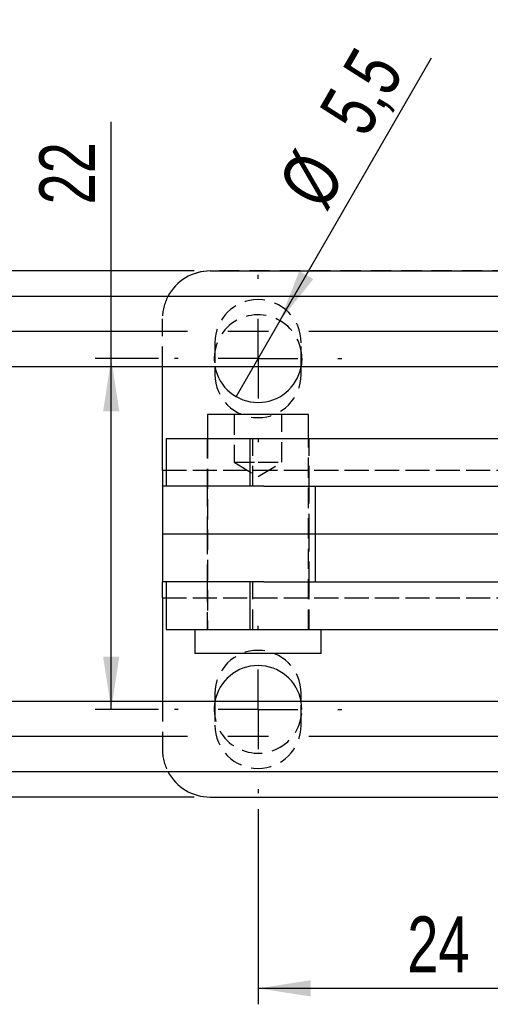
# Model space of a CAD drawing. Extents: x 33 to 408, y 78 to 258.
# Tile 2 of 24: x 85 to 115, y 95 to 157. Entities that reach past the tile are written whole.
import ezdxf

# ---------------------------------------------------------------- set-up
doc = ezdxf.new("R2010")
doc.units = 0
doc.linetypes.add('CENTERX2', pattern=[20.32, 12.7, -2.54, 2.54, -2.54])
doc.linetypes.add('HIDDEN', pattern=[1.905, 1.27, -0.635])
doc.layers.get('0').update_dxf_attribs({"linetype": 'CONTINUOUS'})
doc.layers.add('FORMATO', color=179, linetype='CONTINUOUS')
doc.styles.add('SLDTEXTSTYLE0', font='TXT', dxfattribs={"width": 0.75})
doc.dimstyles.new('SLDDIMSTYLE3', dxfattribs={"dimtxt": 3.5, "dimasz": 3.302, "dimexe": 0, "dimexo": 0.0625, "dimgap": 0.875, "dimtad": 1, "dimdec": 3, "dimrnd": 1e-09, "dimzin": 12, "dimtxsty": 'SLDTEXTSTYLE0', "dimsah": 1, "dimcen": 0.09, "dimazin": 3, "dimtfac": 1, "dimtdec": 3, "dimtofl": 0, "dimtmove": 0, "dimatfit": 3, "dimtolj": 1, "dimtzin": 12})
doc.dimstyles.new('SLDDIMSTYLE6', dxfattribs={"dimtxt": 3.5, "dimasz": 3.302, "dimexe": 0, "dimexo": 0.0625, "dimgap": 0.875, "dimtad": 1, "dimdec": 3, "dimrnd": 1e-09, "dimzin": 12, "dimtxsty": 'SLDTEXTSTYLE0', "dimblk1": 'NONE', "dimsah": 1, "dimcen": 0, "dimazin": 3, "dimtfac": 1, "dimtdec": 3, "dimtmove": 0, "dimatfit": 3, "dimtolj": 1, "dimtzin": 12})

# ---------------------------------------------------------------- blocks, each defined once
blk = doc.blocks.new('_D_8')
at = {"layer": 'FORMATO'}
for p, q in [((100.259, 107.48), (100.259, 95.23)), ((124.259, 107.48), (124.259, 95.23)), ((124.259, 96.23), (100.259, 96.23))]:
    blk.add_line(p, q, dxfattribs=at)
for points in [[(100.259, 96.23), (103.561, 95.722), (103.561, 96.738)], [(124.259, 96.23), (120.957, 96.738), (120.957, 95.722)]]:
    blk.add_solid(points, dxfattribs=at)
at = {"layer": 'FORMATO', "insert": (109.62, 100.742), "char_height": 3.5, "attachment_point": 1, "style": 'SLDTEXTSTYLE0'}
blk.add_mtext('24', dxfattribs=at)
blk = doc.blocks.new('_D_9')
at = {"layer": 'FORMATO'}
for p, q in [((91.048, 135.73), (91.048, 150.575)), ((94.009, 135.73), (90.048, 135.73)), ((91.048, 113.73), (91.048, 135.73)), ((94.009, 113.73), (90.048, 113.73))]:
    blk.add_line(p, q, dxfattribs=at)
for points in [[(91.048, 135.73), (90.54, 132.428), (91.556, 132.428)], [(91.048, 113.73), (91.556, 117.032), (90.54, 117.032)]]:
    blk.add_solid(points, dxfattribs=at)
at = {"layer": 'FORMATO', "insert": (86.537, 145.403), "char_height": 3.5, "attachment_point": 1, "rotation": 90, "style": 'SLDTEXTSTYLE0'}
blk.add_mtext('22', dxfattribs=at)
blk = doc.blocks.new('_D_10')
at = {"layer": 'FORMATO'}
for p, q in [((80.423, 141.23), (80.423, 149.518)), ((96.259, 141.23), (79.423, 141.23)), ((80.423, 141.23), (80.423, 108.23)), ((96.259, 108.23), (79.423, 108.23))]:
    blk.add_line(p, q, dxfattribs=at)
for points in [[(80.423, 141.23), (79.915, 137.928), (80.931, 137.928)], [(80.423, 108.23), (80.931, 111.532), (79.915, 111.532)]]:
    blk.add_solid(points, dxfattribs=at)
at = {"layer": 'FORMATO', "insert": (75.911, 144.346), "char_height": 3.5, "attachment_point": 1, "rotation": 90, "style": 'SLDTEXTSTYLE0'}
blk.add_mtext('33', dxfattribs=at)
blk = doc.blocks.new('_D_11')
at = {"layer": 'FORMATO'}
for q in [(111.146, 154.588), (98.884, 133.348)]:
    blk.add_line((101.634, 138.111), q, dxfattribs=at)
blk.add_solid([(101.634, 138.111), (103.725, 140.717), (102.845, 141.225)], dxfattribs=at)
at = {"layer": 'FORMATO', "char_height": 3.5, "attachment_point": 1, "rotation": 60, "style": 'SLDTEXTSTYLE0'}
for s, insert in [('5,5', (103.996, 151.251)), ('%%c', (101.403, 146.653))]:
    blk.add_mtext(s, dxfattribs=dict(at, insert=insert))
blk = doc.blocks.new('_NONE')
blk = doc.blocks.new('SW_CENTERMARKSYMBOL_5')
at = {"layer": 'FORMATO', "color": 0}
for p, q in [((0, 5), (0, 5.25)), ((0, 0), (0, 2.5)), ((-5, 0), (-5.25, 0)), ((0, 0), (-2.5, 0)), ((0, 0), (0, -2.5)), ((0, 0), (2.5, 0)), ((5, 0), (5.25, 0)), ((0, -5), (0, -5.25))]:
    blk.add_line(p, q, dxfattribs=at)
blk = doc.blocks.new('SW_CENTERMARKSYMBOL_6')
at = {"layer": 'FORMATO', "color": 0}
for p, q in [((0, 5), (0, 5.25)), ((0, 0), (0, 2.5)), ((-5, 0), (-5.25, 0)), ((0, 0), (-2.5, 0)), ((0, 0), (0, -2.5)), ((0, 0), (2.5, 0)), ((5, 0), (5.25, 0)), ((0, -5), (0, -5.25))]:
    blk.add_line(p, q, dxfattribs=at)

msp = doc.modelspace()

# ---------------------------------------------------------------- linework, layer by layer
at = {"color": 7, "linetype": 'CONTINUOUS'}
for p, q in [((97.2588, 141.2299), (115.6702, 141.2299)), ((115.5233, 139.6298), (72.6273, 139.6298)), ((72.6273, 135.2298), (115.5233, 135.2298)), ((94.2588, 128.7298), (94.2588, 135.2298)), ((97.5588, 135.2298), (97.5588, 135.2079)), ((102.9588, 135.2079), (102.9588, 135.2298)), ((97.0838, 132.2298), (97.0838, 130.7298)), ((103.4338, 132.2298), (97.0838, 132.2298)), ((103.4338, 130.7298), (103.4338, 132.2298)), ((94.5021, 130.7298), (94.5021, 127.7298)), ((94.5021, 130.7298), (99.7611, 130.7298)), ((99.7611, 127.7298), (99.7611, 130.7298)), ((99.7611, 130.7298), (121.6226, 130.7298)), ((94.2588, 128.7298), (94.2588, 127.7298)), ((94.2588, 127.7298), (94.2588, 124.7298)), ((100.6321, 127.7298), (94.2588, 127.7298)), ((100.6321, 127.7298), (121.6226, 127.7298)), ((103.8374, 127.7298), (103.8374, 124.7298)), ((103.8374, 124.7298), (94.2588, 124.7298)), ((94.2588, 124.7298), (94.2588, 121.7298)), ((115.5956, 124.7298), (103.8374, 124.7298)), ((103.8374, 124.7298), (103.8374, 121.7298)), ((100.6321, 121.7298), (94.2588, 121.7298)), ((94.2588, 120.7298), (94.2588, 121.7298)), ((94.5021, 121.7298), (94.5021, 118.7298)), ((99.7611, 118.7298), (99.7611, 121.7298)), ((100.6321, 121.7298), (121.6226, 121.7298)), ((94.2588, 120.7298), (94.2588, 114.2298)), ((94.5021, 118.7298), (99.7611, 118.7298)), ((96.29, 118.7298), (96.29, 117.2298)), ((99.7611, 118.7298), (121.6226, 118.7298)), ((104.2275, 117.2298), (104.2275, 118.7298)), ((104.2275, 117.2298), (96.29, 117.2298)), ((115.5233, 114.2298), (72.6273, 114.2298)), ((97.5588, 114.2517), (97.5588, 114.2298)), ((102.9588, 114.2298), (102.9588, 114.2517)), ((72.6273, 109.8298), (115.5233, 109.8298)), ((97.2588, 108.2297), (115.6702, 108.2297))]:
    msp.add_line(p, q, dxfattribs=at)
at = {"color": 7, "linetype": 'HIDDEN'}
for p, q in [((133.3712, 141.2298), (97.2588, 141.2298)), ((94.2588, 135.2298), (94.2588, 138.2299)), ((97.5588, 136.7298), (97.5588, 135.2298)), ((102.9588, 135.2298), (102.9588, 136.7298)), ((103.0088, 135.7299), (102.9588, 135.2079)), ((97.5588, 135.2079), (97.5588, 134.7298)), ((102.9588, 134.7298), (102.9588, 135.2079)), ((98.7588, 132.2298), (98.7588, 129.2298)), ((101.7588, 129.2298), (101.7588, 132.2298)), ((97.0588, 130.7298), (97.0588, 127.7298)), ((97.0838, 130.7298), (97.0838, 118.7298)), ((99.9223, 127.7298), (99.9223, 130.7298)), ((103.4338, 118.7298), (103.4338, 130.7298)), ((103.4588, 127.7298), (103.4588, 130.7298)), ((98.7588, 129.2298), (100.2588, 129.2298)), ((98.7588, 129.2298), (100.2588, 128.3285)), ((100.2588, 129.2298), (101.7588, 129.2298)), ((100.2588, 128.3285), (101.7588, 129.2298)), ((94.2588, 128.7298), (130.2588, 128.7298)), ((94.5021, 128.7298), (130.2588, 128.7298)), ((97.0588, 127.7298), (97.0588, 124.7298)), ((103.4588, 124.7298), (103.4588, 127.7298)), ((97.0588, 124.7298), (97.0588, 121.7298)), ((103.4588, 121.7298), (103.4588, 124.7298)), ((97.0588, 121.7298), (97.0588, 118.7298)), ((99.9223, 118.7298), (99.9223, 121.7298)), ((103.4588, 118.7298), (103.4588, 121.7298)), ((94.2588, 120.7298), (130.2588, 120.7298)), ((94.5021, 120.7298), (130.2588, 120.7298)), ((97.5588, 114.7298), (97.5588, 114.2517)), ((102.9588, 114.2517), (102.9588, 114.7298)), ((94.2588, 114.2298), (94.2588, 111.2297)), ((97.5588, 114.2298), (97.5588, 112.7298)), ((102.9588, 112.7298), (102.9588, 114.2298)), ((103.0088, 113.7297), (102.9629, 114.2298)), ((97.2588, 108.2298), (133.3712, 108.2298))]:
    msp.add_line(p, q, dxfattribs=at)
at = {"color": 8, "linetype": 'CONTINUOUS'}
for p, q in [((94.2588, 128.7298), (94.5021, 128.7298)), ((94.2588, 120.7298), (94.5021, 120.7298))]:
    msp.add_line(p, q, dxfattribs=at)
at = {"color": 7, "linetype": 'HIDDEN', "flags": 128}
msp.add_lwpolyline([(97.2588, 141.2298), (96.6735, 141.1722), (96.1336, 141.0108)], dxfattribs=at)
at = {"color": 7, "linetype": 'CONTINUOUS'}
for centre, radius, start, end in [((97.2588, 138.2299), 3, 90, 152.184539), ((100.2588, 135.7299), 2.75, 190.47831, 349.057501), ((100.2588, 113.7297), 2.75, 10.47831, 169.52169), ((97.2588, 111.2297), 3, 207.815461, 270)]:
    msp.add_arc(centre, radius, start, end, dxfattribs=at)
at = {"color": 7, "linetype": 'HIDDEN'}
for centre, radius, start, end in [((97.2588, 138.2299), 3, 152.184539, 180), ((100.2588, 136.7298), 2.7, 0, 180), ((100.2588, 135.7299), 2.75, 0, 190.47831), ((100.2588, 134.7298), 2.7, 180, 0), ((100.2588, 114.7298), 2.7, 0, 180), ((100.2588, 113.7297), 2.75, 169.52169, 0), ((100.2588, 112.7298), 2.7, 180, 0), ((97.2588, 111.2297), 3, 180, 207.815461)]:
    msp.add_arc(centre, radius, start, end, dxfattribs=at)
at = {"layer": 'FORMATO', "linetype": 'CENTERX2'}
for p, q in [((136.4741, 137.4298), (70.6273, 137.4298)), ((136.4741, 112.0298), (70.6273, 112.0298))]:
    msp.add_line(p, q, dxfattribs=at)

# ---------------------------------------------------------------- block references
at = {"layer": 'FORMATO'}
for name, p in [('SW_CENTERMARKSYMBOL_5', (100.2588, 135.7299)), ('SW_CENTERMARKSYMBOL_6', (100.2588, 113.7297))]:
    msp.add_blockref(name, p, dxfattribs=at)

# ---------------------------------------------------------------- dimensions: what is measured, and where the dimension line sits
dim = msp.add_diameter_dim_2p(p1=(98.8838, 133.3483), p2=(101.6338, 138.1115), dimstyle='SLDDIMSTYLE6', dxfattribs=at)
dim.commit()
dim.dimension.update_dxf_attribs({"geometry": '_D_11', "text_midpoint": (108.3296, 149.709), "dimtype": 163})
for base, p1, p2, picture, middle in [((91.0484, 135.7299), (95.0088, 113.7297), (95.0088, 135.7299), '_D_9', (91.0484, 147.989)), ((80.4228, 108.2297), (97.2588, 141.2299), (97.2588, 108.2297), '_D_10', (80.4228, 146.9318))]:
    dim = msp.add_linear_dim(base=base, p1=p1, p2=p2, angle=90, dimstyle='SLDDIMSTYLE3', dxfattribs=at)
    dim.commit()
    dim.dimension.update_dxf_attribs({"geometry": picture, "text_midpoint": middle, "dimtype": 160})
dim = msp.add_linear_dim(base=(100.2588, 96.2298), p1=(124.2588, 108.4797), p2=(100.2588, 108.4797), dimstyle='SLDDIMSTYLE3', dxfattribs=at)
dim.commit()
dim.dimension.update_dxf_attribs({"geometry": '_D_8', "text_midpoint": (112.2056, 96.2298), "dimtype": 160})

doc.saveas('drawing.dxf')
